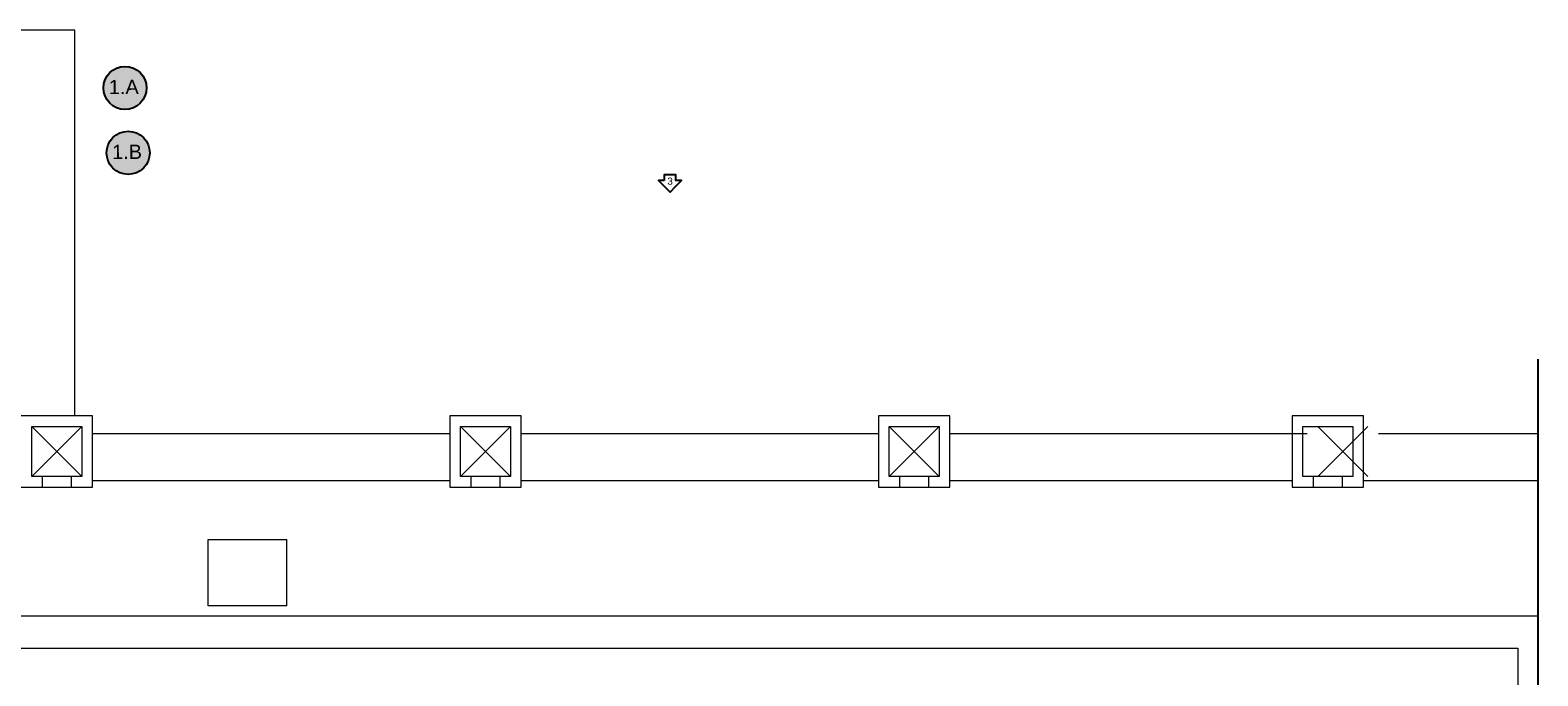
# Model space of a CAD drawing. Extents: x -1871171.1 to -1871111.3, y 2848215.5 to 2848272.6.
# Tile 121 of 121: x -1871132.4 to -1871111.3, y 2848244 to 2848253.1. Entities that reach past the tile are written whole.
import ezdxf
from ezdxf.enums import TextEntityAlignment as Align

# ---------------------------------------------------------------- set-up
doc = ezdxf.new("R2010")
doc.units = 0
doc.header["$MEASUREMENT"] = 0
doc.linetypes.add('6075-BSE-ARQ-TERR$0$CENTER2', pattern=[1.125, 0.75, -0.125, 0.125, -0.125])
doc.layers.add('6075-BSE-ARQ-TERR$0$K-BSE-ARQ-ALV', color=7, linetype='CONTINUOUS', lineweight=5)
doc.layers.add('6075-BSE-ARQ-TERR$0$K-BSE-ARQ-LAY', color=252, linetype='CONTINUOUS', lineweight=5)
for name, color, linetype in [('6075-BSE-ARQ-TERR$0$K-NV2-ARQ-SMB', 81, 'CONTINUOUS'), ('K-NV2-ARQ-SMB', 8, 'CONTINUOUS'), ('K-NV2-ARQ-TXT-GER', 1, 'CONTINUOUS')]:
    doc.layers.add(name, color=color, linetype=linetype)
doc.styles.add('ARIAL', font='arial.ttf')
doc.styles.add('Romans', font='romans.shx')

# ---------------------------------------------------------------- blocks, each defined once
blk = doc.blocks.new('6075-BSE-ARQ-TERR')
at = {"layer": '6075-BSE-ARQ-TERR$0$K-BSE-ARQ-ALV'}
for p, q in [((34.45, -23.9), (33.45, -23.9)), ((33.6, -24.05), (34.3, -24.05)), ((33.6, -24.75), (33.6, -24.05)), ((34.3, -24.05), (34.3, -24.75)), ((34.45, -24.9), (34.45, -23.9)), ((40.45, -23.9), (39.45, -23.9)), ((39.45, -23.9), (39.45, -24.9)), ((39.6, -24.05), (40.3, -24.05)), ((39.6, -24.75), (39.6, -24.05)), ((40.3, -24.05), (40.3, -24.75)), ((40.45, -24.9), (40.45, -23.9)), ((46.45, -23.9), (45.45, -23.9)), ((45.45, -23.9), (45.45, -24.9)), ((45.6, -24.05), (46.3, -24.05)), ((45.6, -24.75), (45.6, -24.05)), ((46.3, -24.05), (46.3, -24.75)), ((46.45, -24.9), (46.45, -23.9)), ((51.24, -23.9), (51.24, -24.9)), ((52.24, -23.9), (51.24, -23.9)), ((51.39, -24.75), (51.39, -24.05)), ((51.39, -24.05), (52.09, -24.05)), ((52.09, -24.05), (52.09, -24.75)), ((52.24, -24.9), (52.24, -23.9)), ((33.45, -24.9), (34.45, -24.9)), ((34.3, -24.75), (33.6, -24.75)), ((33.75, -24.9), (33.75, -24.75)), ((34.15, -24.75), (34.15, -24.9)), ((39.45, -24.9), (40.45, -24.9)), ((40.3, -24.75), (39.6, -24.75)), ((39.75, -24.9), (39.75, -24.75)), ((40.15, -24.75), (40.15, -24.9)), ((45.45, -24.9), (46.45, -24.9)), ((46.3, -24.75), (45.6, -24.75)), ((45.75, -24.9), (45.75, -24.75)), ((46.15, -24.75), (46.15, -24.9)), ((51.24, -24.9), (52.24, -24.9)), ((52.09, -24.75), (51.39, -24.75)), ((51.54, -24.9), (51.54, -24.75)), ((51.94, -24.75), (51.94, -24.9))]:
    blk.add_line(p, q, dxfattribs=at)
at = {"layer": '6075-BSE-ARQ-TERR$0$K-BSE-ARQ-LAY'}
for p, q in [((34.2, -18.5), (28.4, -18.5)), ((34.2, -23.9), (34.2, -18.5)), ((34.3, -24.05), (33.6, -24.75)), ((33.6, -24.05), (34.3, -24.75)), ((40.3, -24.05), (39.6, -24.75)), ((39.6, -24.05), (40.3, -24.75)), ((46.3, -24.05), (45.6, -24.75)), ((45.6, -24.05), (46.3, -24.75)), ((52.3, -24.05), (51.6, -24.75)), ((51.6, -24.05), (52.3, -24.75)), ((39.45, -24.15), (34.45, -24.15)), ((45.45, -24.15), (40.45, -24.15)), ((51.45, -24.15), (46.45, -24.15)), ((54.68, -24.15), (52.45, -24.15)), ((39.45, -24.81), (34.45, -24.81)), ((45.45, -24.81), (40.45, -24.81)), ((51.24, -24.81), (46.45, -24.81)), ((54.68, -24.81), (52.24, -24.81)), ((36.069, -26.559), (36.069, -25.629)), ((36.069, -25.629), (37.169, -25.629)), ((37.169, -26.559), (37.169, -25.629)), ((37.169, -26.559), (36.069, -26.559)), ((28.73, -26.7), (54.68, -26.7)), ((27.925, -27.15), (54.4, -27.15)), ((54.4, -27.15), (54.4, -43.35))]:
    blk.add_line(p, q, dxfattribs=at)
at = {"layer": '6075-BSE-ARQ-TERR$0$K-NV2-ARQ-SMB', "color": 251, "linetype": '6075-BSE-ARQ-TERR$0$CENTER2', "ltscale": 10}
blk.add_line((54.68, -23.108), (54.68, -44.597), dxfattribs=at)

msp = doc.modelspace()

# ---------------------------------------------------------------- hatches: boundary and pattern name
at = {"layer": 'K-NV2-ARQ-TXT-GER', "lineweight": -3}
h = msp.add_hatch(color=20, dxfattribs=at)
h.dxf.hatch_style = 1
edge = h.paths.add_edge_path()
edge.add_arc((-1871131.104, 2848252.274), 0.302, 0, 360)
h = msp.add_hatch(color=20, dxfattribs=at)
h.dxf.hatch_style = 1
edge = h.paths.add_edge_path()
edge.add_arc((-1871131.059, 2848251.365), 0.302, 0, 360)

# ---------------------------------------------------------------- linework, layer by layer
at = {"layer": 'K-NV2-ARQ-SMB', "color": 4}
msp.add_lwpolyline([(-1871123.554, 2848250.978), (-1871123.635, 2848250.978), (-1871123.552, 2848250.895), (-1871123.473, 2848250.816), (-1871123.392, 2848250.897), (-1871123.311, 2848250.978), (-1871123.392, 2848250.978), (-1871123.392, 2848251.059), (-1871123.554, 2848251.059), (-1871123.554, 2848250.978)], dxfattribs=at)
at = {"layer": 'K-NV2-ARQ-TXT-GER'}
for centre in [(-1871131.104, 2848252.274), (-1871131.059, 2848251.365)]:
    msp.add_circle(centre, 0.302, dxfattribs=at)

# ---------------------------------------------------------------- block references
at = {"layer": 'K-NV2-ARQ-TXT-GER', "color": 31, "lineweight": -3, "true_color": 0xffbf80}
msp.add_blockref('6075-BSE-ARQ-TERR', (-1871166.006, 2848271.583), dxfattribs=at)

# ---------------------------------------------------------------- texts
at = {"layer": 'K-NV2-ARQ-SMB', "color": 2, "insert": (-1871123.479, 2848251.019), "char_height": 0.1, "attachment_point": 1, "style": 'Romans'}
msp.add_mtext('\\pi-0.032742;{\\fArial|b0|i0|c0|p34;3}', dxfattribs=at)
at = {"layer": 'K-NV2-ARQ-TXT-GER', "style": 'ARIAL'}
for tag, p in [('1.A', (-1871131.121, 2848252.288)), ('1.B', (-1871131.075, 2848251.379))]:
    msp.add_attdef(tag, text='', height=0.2, rotation=0.3912, dxfattribs=at).set_placement(p, align=Align.MIDDLE_CENTER)

doc.saveas('drawing.dxf')
